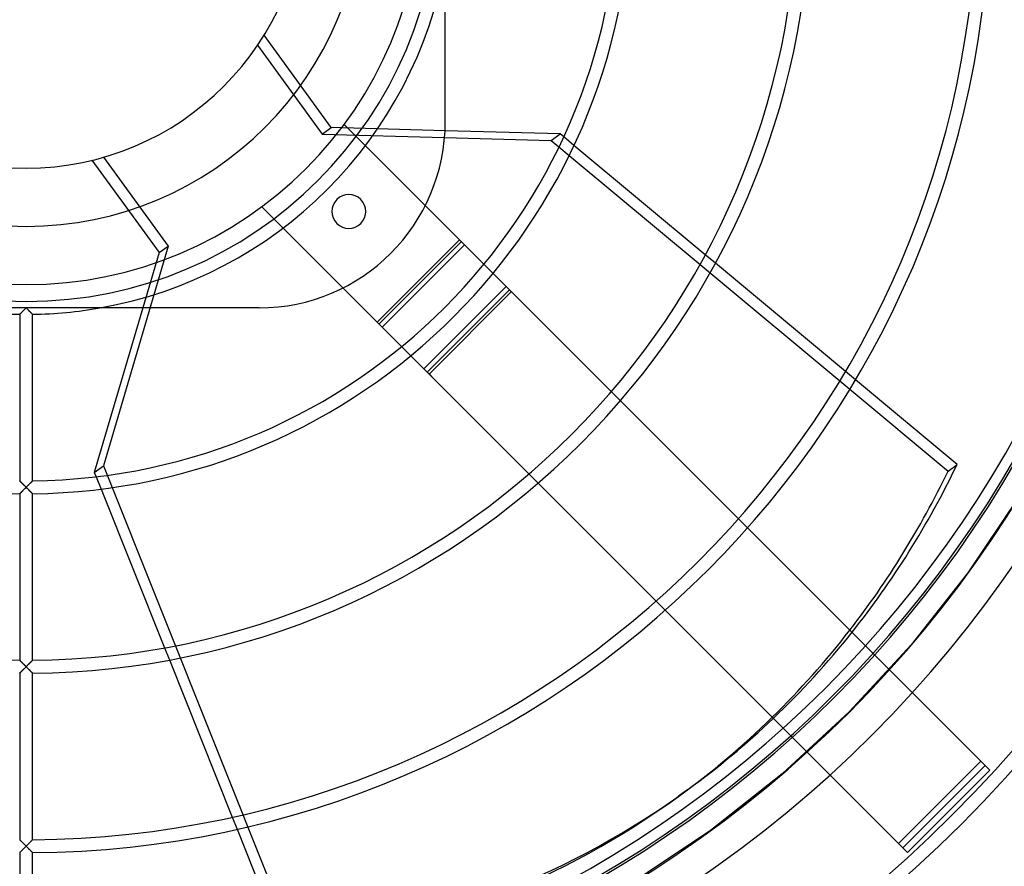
# Model space of a CAD drawing. Header units: millimetres. Extents: x -232 to 232, y -232 to 232.
# Tile 6 of 11: x -1 to 152, y -152 to -20. Entities that reach past the tile are written whole.
import ezdxf

# ---------------------------------------------------------------- set-up
doc = ezdxf.new("R2010")
doc.units = ezdxf.units.MM
doc.layers.add('HIDDEN', color=7, linetype='Continuous')
doc.layers.add('THICK', color=7, linetype='Continuous')

msp = doc.modelspace()

# ---------------------------------------------------------------- linework, layer by layer
at = {"layer": 'HIDDEN'}
for p, q in [((47.29, -37.03), (36.89, -22.71)), ((35.89, -24.27), (45.9, -38.05)), ((49.3, -36.54), (49.3, -36.54)), ((61.88, -49.12), (49.3, -36.54)), ((64.98, -36.1), (64.98, -36.1)), ((45.9, -38.05), (47.29, -37.03)), ((45.9, -38.05), (64.87, -38.57)), ((64.94, -37.52), (47.29, -37.03)), ((84.93, -39.8), (83.34, -38.48)), ((82.6, -40.04), (84.18, -41.36)), ((10.2, -42.1), (20.61, -56.42)), ((11.99, -41.63), (22, -55.41)), ((36.54, -49.3), (49.12, -61.88)), ((36.54, -49.3), (36.54, -49.3)), ((67.47, -54.71), (54.71, -67.47)), ((22, -55.41), (11.97, -89.47)), ((20.61, -56.42), (18.09, -64.98)), ((20.61, -56.42), (22, -55.41)), ((67.97, -55.21), (55.21, -67.97)), ((106.85, -58.06), (105.28, -56.76)), ((70.98, -58.21), (72.4, -59.63)), ((104.47, -58.25), (106.03, -59.55)), ((62.46, -75.23), (75.23, -62.46)), ((-0.69, -65.67), (-0.65, -65.63)), ((-0.65, -65.63), (-0.6, -65.58)), ((-0.6, -65.58), (-0.56, -65.53)), ((-0.56, -65.53), (-0.51, -65.49)), ((-0.51, -65.49), (-0.46, -65.44)), ((-0.46, -65.44), (-0.41, -65.39)), ((-0.41, -65.39), (-0.36, -65.34)), ((-0.36, -65.34), (-0.31, -65.29)), ((-0.31, -65.29), (-0.26, -65.24)), ((-0.26, -65.24), (-0.21, -65.19)), ((-0.21, -65.19), (-0.16, -65.14)), ((-0.16, -65.14), (-0.1, -65.08)), ((-0.1, -65.08), (-0.05, -65.03)), ((-0.05, -65.03), (0, -64.98)), ((0, -64.98), (0.05, -65.03)), ((0.05, -65.03), (0.1, -65.08)), ((0.1, -65.08), (0.16, -65.14)), ((0.16, -65.14), (0.21, -65.19)), ((0.21, -65.19), (0.26, -65.24)), ((0.26, -65.24), (0.31, -65.29)), ((0.31, -65.29), (0.36, -65.34)), ((0.36, -65.34), (0.41, -65.39)), ((0.41, -65.39), (0.46, -65.44)), ((0.46, -65.44), (0.51, -65.49)), ((0.51, -65.49), (0.56, -65.53)), ((0.56, -65.53), (0.6, -65.58)), ((0.6, -65.58), (0.65, -65.63)), ((0.65, -65.63), (0.69, -65.67)), ((36.1, -64.98), (36.1, -64.98)), ((-1, -65.97), (-0.99, -65.96)), ((-1, -65.97), (-1, -65.97)), ((-0.99, -65.96), (-0.98, -65.95)), ((-0.98, -65.95), (-0.96, -65.93)), ((-0.96, -65.93), (-0.94, -65.91)), ((-0.94, -65.91), (-0.91, -65.89)), ((-0.91, -65.89), (-0.88, -65.86)), ((-0.88, -65.86), (-0.85, -65.82)), ((-0.85, -65.82), (-0.81, -65.79)), ((-0.81, -65.79), (-0.78, -65.75)), ((-0.78, -65.75), (-0.74, -65.71)), ((-0.74, -65.71), (-0.69, -65.67)), ((0.69, -65.67), (0.74, -65.71)), ((0.74, -65.71), (0.78, -65.75)), ((0.78, -65.75), (0.81, -65.79)), ((0.81, -65.79), (0.85, -65.82)), ((0.85, -65.82), (0.88, -65.86)), ((0.88, -65.86), (0.91, -65.89)), ((0.91, -65.89), (0.94, -65.91)), ((0.94, -65.91), (0.96, -65.93)), ((0.96, -65.93), (0.98, -65.95)), ((0.98, -65.95), (0.99, -65.96)), ((0.99, -65.96), (1, -65.97)), ((1, -65.97), (1, -65.97)), ((58.21, -70.98), (59.63, -72.4)), ((126.14, -76.3), (127.69, -77.6)), ((128.56, -76.15), (127.01, -74.85)), ((92.13, -79.37), (90.72, -77.95)), ((10.57, -90.49), (11.97, -89.47)), ((11.97, -89.47), (41.7, -163.82)), ((10.84, -91.15), (11.61, -93.07)), ((77.95, -90.72), (79.37, -92.13)), ((-0.99, -91.8), (-1, -91.79)), ((-1, -91.79), (-1, -91.79)), ((-0.98, -91.81), (-0.99, -91.8)), ((-0.96, -91.83), (-0.98, -91.81)), ((-0.93, -91.85), (-0.96, -91.83)), ((-0.91, -91.88), (-0.93, -91.85)), ((-0.88, -91.91), (-0.91, -91.88)), ((-0.84, -91.95), (-0.88, -91.91)), ((-0.81, -91.98), (-0.84, -91.95)), ((-0.77, -92.02), (-0.81, -91.98)), ((-0.73, -92.07), (-0.77, -92.02)), ((-0.68, -92.11), (-0.73, -92.07)), ((-0.64, -92.15), (-0.68, -92.11)), ((-0.59, -92.2), (-0.64, -92.15)), ((-0.54, -92.25), (-0.59, -92.2)), ((-0.49, -92.3), (-0.54, -92.25)), ((-0.44, -92.35), (-0.49, -92.3)), ((-0.39, -92.4), (-0.44, -92.35)), ((-0.34, -92.46), (-0.39, -92.4)), ((-0.36, -93.15), (-0.31, -93.1)), ((-0.28, -92.51), (-0.34, -92.46)), ((-0.31, -93.1), (-0.26, -93.05)), ((-0.23, -92.57), (-0.28, -92.51)), ((-0.26, -93.05), (-0.21, -93)), ((-0.17, -92.62), (-0.23, -92.57)), ((-0.21, -93), (-0.16, -92.95)), ((-0.12, -92.68), (-0.17, -92.62)), ((-0.16, -92.95), (-0.1, -92.9)), ((-0.06, -92.74), (-0.12, -92.68)), ((-0.1, -92.9), (-0.05, -92.85)), ((0, -92.79), (-0.06, -92.74)), ((-0.05, -92.85), (0, -92.79)), ((0.06, -92.74), (0, -92.79)), ((0, -92.79), (0.05, -92.85)), ((0.05, -92.85), (0.1, -92.9)), ((0.12, -92.68), (0.06, -92.74)), ((0.1, -92.9), (0.16, -92.95)), ((0.17, -92.62), (0.12, -92.68)), ((0.16, -92.95), (0.21, -93)), ((0.23, -92.57), (0.17, -92.62)), ((0.21, -93), (0.26, -93.05)), ((0.28, -92.51), (0.23, -92.57)), ((0.26, -93.05), (0.31, -93.1)), ((0.34, -92.46), (0.28, -92.51)), ((0.31, -93.1), (0.36, -93.15)), ((0.39, -92.4), (0.34, -92.46)), ((0.44, -92.35), (0.39, -92.4)), ((0.49, -92.3), (0.44, -92.35)), ((0.54, -92.25), (0.49, -92.3)), ((0.59, -92.2), (0.54, -92.25)), ((0.64, -92.15), (0.59, -92.2)), ((0.68, -92.11), (0.64, -92.15)), ((0.73, -92.07), (0.68, -92.11)), ((0.77, -92.02), (0.73, -92.07)), ((0.81, -91.98), (0.77, -92.02)), ((0.84, -91.95), (0.81, -91.98)), ((0.88, -91.91), (0.84, -91.95)), ((0.91, -91.88), (0.88, -91.91)), ((0.93, -91.85), (0.91, -91.88)), ((0.96, -91.83), (0.93, -91.85)), ((0.98, -91.81), (0.96, -91.83)), ((0.99, -91.8), (0.98, -91.81)), ((1, -91.79), (0.99, -91.8)), ((1, -91.79), (1, -91.79)), ((-1, -93.79), (-0.99, -93.78)), ((-1, -93.79), (-1, -93.79)), ((-0.99, -93.78), (-0.98, -93.77)), ((-0.98, -93.77), (-0.96, -93.75)), ((-0.96, -93.75), (-0.94, -93.73)), ((-0.94, -93.73), (-0.91, -93.7)), ((-0.91, -93.7), (-0.88, -93.67)), ((-0.88, -93.67), (-0.85, -93.64)), ((-0.85, -93.64), (-0.81, -93.6)), ((-0.81, -93.6), (-0.78, -93.57)), ((-0.78, -93.57), (-0.74, -93.53)), ((-0.74, -93.53), (-0.69, -93.48)), ((-0.69, -93.48), (-0.65, -93.44)), ((-0.65, -93.44), (-0.6, -93.4)), ((-0.6, -93.4), (-0.56, -93.35)), ((-0.56, -93.35), (-0.51, -93.3)), ((-0.51, -93.3), (-0.46, -93.25)), ((-0.46, -93.25), (-0.41, -93.2)), ((-0.41, -93.2), (-0.36, -93.15)), ((0.36, -93.15), (0.41, -93.2)), ((0.41, -93.2), (0.46, -93.25)), ((0.46, -93.25), (0.51, -93.3)), ((0.51, -93.3), (0.56, -93.35)), ((0.56, -93.35), (0.6, -93.4)), ((0.6, -93.4), (0.65, -93.44)), ((0.65, -93.44), (0.69, -93.48)), ((0.69, -93.48), (0.74, -93.53)), ((0.74, -93.53), (0.78, -93.57)), ((0.78, -93.57), (0.81, -93.6)), ((0.81, -93.6), (0.85, -93.64)), ((0.85, -93.64), (0.88, -93.67)), ((0.88, -93.67), (0.91, -93.7)), ((0.91, -93.7), (0.94, -93.73)), ((0.94, -93.73), (0.96, -93.75)), ((0.96, -93.75), (0.98, -93.77)), ((0.98, -93.77), (0.99, -93.78)), ((0.99, -93.78), (1, -93.79)), ((1, -93.79), (1, -93.79)), ((153.87, -94.29), (145.99, -106.07)), ((111.85, -99.08), (110.43, -97.67)), ((145.99, -106.07), (137.22, -117.2)), ((97.67, -110.43), (99.08, -111.85)), ((137.22, -117.2), (127.6, -127.6)), ((131.54, -118.78), (130.13, -117.36)), ((21.44, -117.67), (22.2, -119.56)), ((-1, -119.61), (-1, -119.6)), ((-0.99, -119.61), (-1, -119.61)), ((-0.98, -119.63), (-0.99, -119.61)), ((-0.96, -119.65), (-0.98, -119.63)), ((-0.93, -119.67), (-0.96, -119.65)), ((-0.91, -119.7), (-0.93, -119.67)), ((-0.88, -119.73), (-0.91, -119.7)), ((-0.84, -119.76), (-0.88, -119.73)), ((-0.81, -119.8), (-0.84, -119.76)), ((-0.77, -119.84), (-0.81, -119.8)), ((-0.73, -119.88), (-0.77, -119.84)), ((-0.68, -119.92), (-0.73, -119.88)), ((-0.64, -119.97), (-0.68, -119.92)), ((-0.59, -120.01), (-0.64, -119.97)), ((-0.54, -120.06), (-0.59, -120.01)), ((-0.5, -120.11), (-0.54, -120.06)), ((-0.44, -120.16), (-0.5, -120.11)), ((-0.39, -120.21), (-0.44, -120.16)), ((-0.34, -120.27), (-0.39, -120.21)), ((-0.28, -120.32), (-0.34, -120.27)), ((-0.23, -120.38), (-0.28, -120.32)), ((-0.17, -120.44), (-0.23, -120.38)), ((-0.12, -120.49), (-0.17, -120.44)), ((-0.06, -120.55), (-0.12, -120.49)), ((0, -120.61), (-0.06, -120.55)), ((0.06, -120.55), (0, -120.61)), ((0.12, -120.49), (0.06, -120.55)), ((0.17, -120.44), (0.12, -120.49)), ((0.23, -120.38), (0.17, -120.44)), ((0.28, -120.32), (0.23, -120.38)), ((0.34, -120.27), (0.28, -120.32)), ((0.39, -120.21), (0.34, -120.27)), ((0.44, -120.16), (0.39, -120.21)), ((0.5, -120.11), (0.44, -120.16)), ((0.54, -120.06), (0.5, -120.11)), ((0.59, -120.01), (0.54, -120.06)), ((0.64, -119.97), (0.59, -120.01)), ((0.68, -119.92), (0.64, -119.97)), ((0.73, -119.88), (0.68, -119.92)), ((0.77, -119.84), (0.73, -119.88)), ((0.81, -119.8), (0.77, -119.84)), ((0.84, -119.76), (0.81, -119.8)), ((0.88, -119.73), (0.84, -119.76)), ((0.91, -119.7), (0.88, -119.73)), ((0.93, -119.67), (0.91, -119.7)), ((0.96, -119.65), (0.93, -119.67)), ((0.98, -119.63), (0.96, -119.65)), ((0.99, -119.61), (0.98, -119.63)), ((1, -119.61), (0.99, -119.61)), ((1, -119.6), (1, -119.61)), ((-1, -121.6), (-0.99, -121.59)), ((-1, -121.6), (-1, -121.6)), ((-0.99, -121.59), (-0.98, -121.58)), ((-0.98, -121.58), (-0.96, -121.56)), ((-0.96, -121.56), (-0.94, -121.54)), ((-0.94, -121.54), (-0.91, -121.52)), ((-0.91, -121.52), (-0.88, -121.49)), ((-0.88, -121.49), (-0.85, -121.45)), ((-0.85, -121.45), (-0.81, -121.42)), ((-0.81, -121.42), (-0.78, -121.38)), ((-0.78, -121.38), (-0.73, -121.34)), ((-0.73, -121.34), (-0.69, -121.3)), ((-0.69, -121.3), (-0.65, -121.26)), ((-0.65, -121.26), (-0.6, -121.21)), ((-0.6, -121.21), (-0.56, -121.16)), ((-0.56, -121.16), (-0.51, -121.12)), ((-0.51, -121.12), (-0.46, -121.07)), ((-0.46, -121.07), (-0.41, -121.02)), ((-0.41, -121.02), (-0.36, -120.97)), ((-0.36, -120.97), (-0.31, -120.92)), ((-0.31, -120.92), (-0.26, -120.87)), ((-0.26, -120.87), (-0.21, -120.82)), ((-0.21, -120.82), (-0.16, -120.76)), ((-0.16, -120.76), (-0.1, -120.71)), ((-0.1, -120.71), (-0.05, -120.66)), ((-0.05, -120.66), (0, -120.61)), ((0, -120.61), (0.05, -120.66)), ((0.05, -120.66), (0.1, -120.71)), ((0.1, -120.71), (0.15, -120.76)), ((0.15, -120.76), (0.2, -120.81)), ((0.2, -120.81), (0.25, -120.86)), ((0.25, -120.86), (0.3, -120.91)), ((0.3, -120.91), (0.35, -120.96)), ((0.35, -120.96), (0.4, -121)), ((0.4, -121), (0.44, -121.05)), ((0.44, -121.05), (0.49, -121.1)), ((0.49, -121.1), (0.54, -121.14)), ((0.54, -121.14), (0.58, -121.19)), ((0.58, -121.19), (0.63, -121.23)), ((0.63, -121.23), (0.67, -121.28)), ((0.67, -121.28), (0.71, -121.32)), ((0.71, -121.32), (0.75, -121.36)), ((0.75, -121.36), (0.79, -121.39)), ((0.79, -121.39), (0.83, -121.43)), ((0.83, -121.43), (0.86, -121.46)), ((0.86, -121.46), (0.89, -121.49)), ((0.89, -121.49), (0.92, -121.52)), ((0.92, -121.52), (0.94, -121.55)), ((0.94, -121.55), (0.96, -121.57)), ((0.96, -121.57), (0.98, -121.58)), ((0.98, -121.58), (0.99, -121.59)), ((0.99, -121.59), (1, -121.6)), ((1, -121.6), (1, -121.6)), ((127.6, -127.6), (117.2, -137.22)), ((117.36, -130.13), (118.78, -131.54)), ((135.22, -147.98), (147.98, -135.22)), ((147.98, -135.22), (147.98, -135.22)), ((117.2, -137.22), (106.07, -145.99)), ((149.39, -136.63), (149.39, -136.63)), ((31.94, -143.92), (32.69, -145.8)), ((106.07, -145.99), (94.29, -153.87)), ((-0.99, -147.43), (-1, -147.42)), ((-1, -147.42), (-1, -147.42)), ((-0.98, -147.44), (-0.99, -147.43)), ((-0.96, -147.46), (-0.98, -147.44)), ((-0.94, -147.48), (-0.96, -147.46)), ((-0.91, -147.51), (-0.94, -147.48)), ((-0.89, -147.53), (-0.91, -147.51)), ((-0.85, -147.57), (-0.89, -147.53)), ((-0.82, -147.6), (-0.85, -147.57)), ((-0.78, -147.64), (-0.82, -147.6)), ((-0.74, -147.68), (-0.78, -147.64)), ((-0.7, -147.72), (-0.74, -147.68)), ((-0.66, -147.76), (-0.7, -147.72)), ((-0.61, -147.81), (-0.66, -147.76)), ((-0.57, -147.85), (-0.61, -147.81)), ((-0.52, -147.9), (-0.57, -147.85)), ((-0.47, -147.95), (-0.52, -147.9)), ((-0.43, -148), (-0.47, -147.95)), ((-0.38, -148.05), (-0.43, -148)), ((-0.32, -148.1), (-0.38, -148.05)), ((0.38, -148.05), (0.32, -148.1)), ((0.43, -148), (0.38, -148.05)), ((0.47, -147.95), (0.43, -148)), ((0.52, -147.9), (0.47, -147.95)), ((0.57, -147.85), (0.52, -147.9)), ((0.61, -147.81), (0.57, -147.85)), ((0.66, -147.76), (0.61, -147.81)), ((0.7, -147.72), (0.66, -147.76)), ((0.74, -147.68), (0.7, -147.72)), ((0.78, -147.64), (0.74, -147.68)), ((0.82, -147.6), (0.78, -147.64)), ((0.85, -147.57), (0.82, -147.6)), ((0.89, -147.53), (0.85, -147.57)), ((0.91, -147.51), (0.89, -147.53)), ((0.94, -147.48), (0.91, -147.51)), ((0.96, -147.46), (0.94, -147.48)), ((0.98, -147.44), (0.96, -147.46)), ((0.99, -147.43), (0.98, -147.44)), ((1, -147.42), (0.99, -147.43)), ((1, -147.42), (1, -147.42)), ((135.22, -147.98), (135.22, -147.98)), ((-1, -149.42), (-0.99, -149.41)), ((-1, -149.42), (-1, -149.42)), ((-0.99, -149.41), (-0.98, -149.4)), ((-0.98, -149.4), (-0.96, -149.38)), ((-0.96, -149.38), (-0.94, -149.36)), ((-0.94, -149.36), (-0.91, -149.33)), ((-0.91, -149.33), (-0.88, -149.3)), ((-0.88, -149.3), (-0.85, -149.27)), ((-0.85, -149.27), (-0.81, -149.23)), ((-0.81, -149.23), (-0.78, -149.2)), ((-0.78, -149.2), (-0.73, -149.16)), ((-0.73, -149.16), (-0.69, -149.11)), ((-0.69, -149.11), (-0.65, -149.07)), ((-0.65, -149.07), (-0.6, -149.02)), ((-0.6, -149.02), (-0.56, -148.98)), ((-0.56, -148.98), (-0.51, -148.93)), ((-0.51, -148.93), (-0.46, -148.88)), ((-0.46, -148.88), (-0.41, -148.83)), ((-0.41, -148.83), (-0.36, -148.78)), ((-0.36, -148.78), (-0.31, -148.73)), ((-0.27, -148.15), (-0.32, -148.1)), ((-0.31, -148.73), (-0.26, -148.68)), ((-0.22, -148.2), (-0.27, -148.15)), ((-0.26, -148.68), (-0.21, -148.63)), ((-0.16, -148.26), (-0.22, -148.2)), ((-0.21, -148.63), (-0.16, -148.58)), ((-0.11, -148.31), (-0.16, -148.26)), ((-0.16, -148.58), (-0.1, -148.53)), ((-0.06, -148.37), (-0.11, -148.31)), ((-0.1, -148.53), (-0.05, -148.47)), ((0, -148.42), (-0.06, -148.37)), ((-0.05, -148.47), (0, -148.42)), ((0.06, -148.37), (0, -148.42)), ((0, -148.42), (0.05, -148.47)), ((0.05, -148.47), (0.1, -148.53)), ((0.11, -148.31), (0.06, -148.37)), ((0.1, -148.53), (0.16, -148.58)), ((0.16, -148.26), (0.11, -148.31)), ((0.22, -148.2), (0.16, -148.26)), ((0.16, -148.58), (0.21, -148.63)), ((0.21, -148.63), (0.26, -148.68)), ((0.27, -148.15), (0.22, -148.2)), ((0.26, -148.68), (0.31, -148.73)), ((0.32, -148.1), (0.27, -148.15)), ((0.31, -148.73), (0.36, -148.78)), ((0.36, -148.78), (0.41, -148.83)), ((0.41, -148.83), (0.46, -148.88)), ((0.46, -148.88), (0.51, -148.93)), ((0.51, -148.93), (0.56, -148.98)), ((0.56, -148.98), (0.6, -149.02)), ((0.6, -149.02), (0.65, -149.07)), ((0.65, -149.07), (0.69, -149.11)), ((0.69, -149.11), (0.73, -149.16)), ((0.73, -149.16), (0.78, -149.2)), ((0.78, -149.2), (0.81, -149.23)), ((0.81, -149.23), (0.85, -149.27)), ((0.85, -149.27), (0.88, -149.3)), ((0.88, -149.3), (0.91, -149.33)), ((0.91, -149.33), (0.94, -149.36)), ((0.94, -149.36), (0.96, -149.38)), ((0.96, -149.38), (0.98, -149.4)), ((0.98, -149.4), (0.99, -149.41)), ((0.99, -149.41), (1, -149.42)), ((1, -149.42), (1, -149.42)), ((136.63, -149.39), (136.63, -149.39))]:
    msp.add_line(p, q, dxfattribs=at)
for radius, start, end in [(185.5, 180, 0), (180.5, 180, 270), (176.89, 180, 0), (63.98, 180, 0), (52.35, 180, 0), (43.32, 180, 0), (180.5, 270, 0), (65.98, 279.988, 350.0119)]:
    msp.add_arc((0, 0), radius, start, end, dxfattribs=at)
for centre, major_axis, start_param, end_param in [((-0.7, -0.51), (101.85, -140.19), 0.126618, 0.246485), ((0.7, 0.51), (-101.85, 140.19), -3.026303, -2.906435), ((0.7, 0.51), (-101.85, 140.19), 2.70526, 3.141593)]:
    msp.add_ellipse(centre, major_axis=major_axis, ratio=0.866025, start_param=start_param, end_param=end_param, dxfattribs=at)
at = {"layer": 'THICK'}
for p, q in [((64.98, -36.1), (64.98, 36.1)), ((82.79, -38.02), (64.94, -37.52)), ((81.39, -39.03), (82.79, -38.02)), ((83.34, -38.48), (82.79, -38.02)), ((64.87, -38.57), (81.39, -39.03)), ((81.39, -39.03), (82.6, -40.04)), ((105.28, -56.76), (84.93, -39.8)), ((84.18, -41.36), (104.47, -58.25)), ((67.18, -54.42), (61.88, -49.12)), ((67.18, -54.42), (54.42, -67.18)), ((67.18, -54.42), (70.98, -58.21)), ((127.01, -74.85), (106.85, -58.06)), ((72.4, -59.63), (74.43, -61.67)), ((106.03, -59.55), (126.14, -76.3)), ((49.12, -61.88), (54.42, -67.18)), ((74.43, -61.67), (61.67, -74.43)), ((74.93, -62.17), (62.17, -74.93)), ((75.64, -62.88), (74.43, -61.67)), ((90.72, -77.95), (74.93, -62.17)), ((36.1, -64.98), (-36.1, -64.98)), ((-0.63, -65.6), (-0.67, -65.65)), ((-0.58, -65.56), (-0.63, -65.6)), ((-0.54, -65.52), (-0.58, -65.56)), ((-0.49, -65.47), (-0.54, -65.52)), ((-0.44, -65.42), (-0.49, -65.47)), ((-0.4, -65.38), (-0.44, -65.42)), ((-0.35, -65.33), (-0.4, -65.38)), ((-0.3, -65.28), (-0.35, -65.33)), ((-0.25, -65.23), (-0.3, -65.28)), ((-0.2, -65.18), (-0.25, -65.23)), ((-0.15, -65.13), (-0.2, -65.18)), ((-0.1, -65.08), (-0.15, -65.13)), ((-0.05, -65.03), (-0.1, -65.08)), ((0, -64.98), (-0.05, -65.03)), ((0.05, -65.03), (0, -64.98)), ((0.1, -65.08), (0.05, -65.03)), ((0.15, -65.13), (0.1, -65.08)), ((0.2, -65.18), (0.15, -65.13)), ((0.25, -65.23), (0.2, -65.18)), ((0.3, -65.28), (0.25, -65.23)), ((0.35, -65.33), (0.3, -65.28)), ((0.4, -65.38), (0.35, -65.33)), ((0.44, -65.42), (0.4, -65.38)), ((0.49, -65.47), (0.44, -65.42)), ((0.54, -65.52), (0.49, -65.47)), ((0.58, -65.56), (0.54, -65.52)), ((0.63, -65.6), (0.58, -65.56)), ((0.67, -65.65), (0.63, -65.6)), ((18.09, -64.98), (10.57, -90.49)), ((-0.99, -65.96), (-1, -65.97)), ((-1, -65.97), (-1, -65.97)), ((-1, -65.97), (-1, -91.79)), ((-0.98, -65.95), (-0.99, -65.96)), ((-0.96, -65.94), (-0.98, -65.95)), ((-0.94, -65.91), (-0.96, -65.94)), ((-0.92, -65.89), (-0.94, -65.91)), ((-0.89, -65.86), (-0.92, -65.89)), ((-0.86, -65.83), (-0.89, -65.86)), ((-0.83, -65.8), (-0.86, -65.83)), ((-0.79, -65.77), (-0.83, -65.8)), ((-0.75, -65.73), (-0.79, -65.77)), ((-0.71, -65.69), (-0.75, -65.73)), ((-0.67, -65.65), (-0.71, -65.69)), ((0.71, -65.69), (0.67, -65.65)), ((0.75, -65.73), (0.71, -65.69)), ((0.79, -65.77), (0.75, -65.73)), ((0.83, -65.8), (0.79, -65.77)), ((0.86, -65.83), (0.83, -65.8)), ((0.89, -65.86), (0.86, -65.83)), ((0.92, -65.89), (0.89, -65.86)), ((0.94, -65.91), (0.92, -65.89)), ((0.96, -65.94), (0.94, -65.91)), ((0.98, -65.95), (0.96, -65.94)), ((0.99, -65.96), (0.98, -65.95)), ((1, -65.97), (0.99, -65.96)), ((1, -65.97), (1, -65.97)), ((1, -91.79), (1, -65.97)), ((54.42, -67.18), (58.21, -70.98)), ((59.63, -72.4), (61.67, -74.43)), ((61.67, -74.43), (62.88, -75.64)), ((62.17, -74.93), (77.95, -90.72)), ((144.31, -89.27), (128.56, -76.15)), ((127.69, -77.6), (142.92, -90.28)), ((110.43, -97.67), (92.13, -79.37)), ((142.92, -90.28), (144.31, -89.27)), ((10.57, -90.49), (10.84, -91.15)), ((-1, -91.79), (-1, -91.79)), ((-1, -91.79), (-0.99, -91.8)), ((-0.99, -91.8), (-0.98, -91.81)), ((-0.98, -91.81), (-0.97, -91.82)), ((-0.97, -91.82), (-0.95, -91.84)), ((-0.95, -91.84), (-0.92, -91.87)), ((-0.92, -91.87), (-0.9, -91.89)), ((-0.9, -91.89), (-0.87, -91.92)), ((-0.87, -91.92), (-0.83, -91.96)), ((-0.83, -91.96), (-0.8, -91.99)), ((-0.8, -91.99), (-0.76, -92.03)), ((-0.76, -92.03), (-0.71, -92.08)), ((-0.71, -92.08), (-0.67, -92.12)), ((-0.67, -92.12), (-0.62, -92.17)), ((-0.62, -92.17), (-0.58, -92.22)), ((-0.58, -92.22), (-0.53, -92.26)), ((-0.53, -92.26), (-0.48, -92.31)), ((-0.48, -92.31), (-0.43, -92.37)), ((-0.43, -92.37), (-0.38, -92.42)), ((-0.38, -92.42), (-0.32, -92.47)), ((-0.3, -93.09), (-0.35, -93.14)), ((-0.32, -92.47), (-0.27, -92.52)), ((-0.25, -93.04), (-0.3, -93.09)), ((-0.27, -92.52), (-0.22, -92.58)), ((-0.2, -92.99), (-0.25, -93.04)), ((-0.22, -92.58), (-0.16, -92.63)), ((-0.15, -92.94), (-0.2, -92.99)), ((-0.16, -92.63), (-0.11, -92.69)), ((-0.1, -92.89), (-0.15, -92.94)), ((-0.11, -92.69), (-0.05, -92.74)), ((-0.05, -92.84), (-0.1, -92.89)), ((-0.05, -92.74), (0, -92.79)), ((0, -92.79), (-0.05, -92.84)), ((0, -92.79), (0.05, -92.74)), ((0.05, -92.84), (0, -92.79)), ((0.05, -92.74), (0.11, -92.69)), ((0.1, -92.89), (0.05, -92.84)), ((0.15, -92.94), (0.1, -92.89)), ((0.11, -92.69), (0.16, -92.63)), ((0.2, -92.99), (0.15, -92.94)), ((0.16, -92.63), (0.22, -92.58)), ((0.25, -93.04), (0.2, -92.99)), ((0.22, -92.58), (0.27, -92.52)), ((0.3, -93.09), (0.25, -93.04)), ((0.27, -92.52), (0.32, -92.47)), ((0.35, -93.14), (0.3, -93.09)), ((0.32, -92.47), (0.38, -92.42)), ((0.38, -92.42), (0.43, -92.37)), ((0.43, -92.37), (0.48, -92.31)), ((0.48, -92.31), (0.53, -92.26)), ((0.53, -92.26), (0.58, -92.22)), ((0.58, -92.22), (0.62, -92.17)), ((0.62, -92.17), (0.67, -92.12)), ((0.67, -92.12), (0.71, -92.08)), ((0.71, -92.08), (0.76, -92.03)), ((0.76, -92.03), (0.8, -91.99)), ((0.8, -91.99), (0.83, -91.96)), ((0.83, -91.96), (0.87, -91.92)), ((0.87, -91.92), (0.9, -91.89)), ((0.9, -91.89), (0.92, -91.87)), ((0.92, -91.87), (0.95, -91.84)), ((0.95, -91.84), (0.97, -91.82)), ((0.97, -91.82), (0.98, -91.81)), ((0.98, -91.81), (0.99, -91.8)), ((0.99, -91.8), (1, -91.79)), ((1, -91.79), (1, -91.79)), ((11.61, -93.07), (21.44, -117.67)), ((79.37, -92.13), (97.67, -110.43)), ((-0.99, -93.78), (-1, -93.79)), ((-1, -93.79), (-1, -119.6)), ((-1, -93.79), (-1, -93.79)), ((-0.98, -93.77), (-0.99, -93.78)), ((-0.96, -93.75), (-0.98, -93.77)), ((-0.94, -93.73), (-0.96, -93.75)), ((-0.92, -93.71), (-0.94, -93.73)), ((-0.89, -93.68), (-0.92, -93.71)), ((-0.86, -93.65), (-0.89, -93.68)), ((-0.83, -93.62), (-0.86, -93.65)), ((-0.79, -93.58), (-0.83, -93.62)), ((-0.75, -93.54), (-0.79, -93.58)), ((-0.71, -93.5), (-0.75, -93.54)), ((-0.67, -93.46), (-0.71, -93.5)), ((-0.63, -93.42), (-0.67, -93.46)), ((-0.58, -93.38), (-0.63, -93.42)), ((-0.54, -93.33), (-0.58, -93.38)), ((-0.49, -93.28), (-0.54, -93.33)), ((-0.44, -93.24), (-0.49, -93.28)), ((-0.4, -93.19), (-0.44, -93.24)), ((-0.35, -93.14), (-0.4, -93.19)), ((0.4, -93.19), (0.35, -93.14)), ((0.44, -93.24), (0.4, -93.19)), ((0.49, -93.28), (0.44, -93.24)), ((0.54, -93.33), (0.49, -93.28)), ((0.58, -93.38), (0.54, -93.33)), ((0.63, -93.42), (0.58, -93.38)), ((0.67, -93.46), (0.63, -93.42)), ((0.71, -93.5), (0.67, -93.46)), ((0.75, -93.54), (0.71, -93.5)), ((0.79, -93.58), (0.75, -93.54)), ((0.83, -93.62), (0.79, -93.58)), ((0.86, -93.65), (0.83, -93.62)), ((0.89, -93.68), (0.86, -93.65)), ((0.92, -93.71), (0.89, -93.68)), ((0.94, -93.73), (0.92, -93.71)), ((0.96, -93.75), (0.94, -93.73)), ((0.98, -93.77), (0.96, -93.75)), ((0.99, -93.78), (0.98, -93.77)), ((1, -93.79), (0.99, -93.78)), ((1, -119.6), (1, -93.79)), ((1, -93.79), (1, -93.79)), ((130.13, -117.36), (111.85, -99.08)), ((99.08, -111.85), (117.36, -130.13)), ((148.69, -135.92), (131.54, -118.78)), ((-1, -119.6), (-1, -119.61)), ((-1, -119.61), (-0.99, -119.61)), ((-0.99, -119.61), (-0.98, -119.63)), ((-0.98, -119.63), (-0.96, -119.64)), ((-0.96, -119.64), (-0.94, -119.66)), ((-0.94, -119.66), (-0.91, -119.69)), ((-0.91, -119.69), (-0.89, -119.72)), ((-0.89, -119.72), (-0.85, -119.75)), ((-0.85, -119.75), (-0.82, -119.78)), ((-0.82, -119.78), (-0.78, -119.82)), ((-0.78, -119.82), (-0.74, -119.86)), ((-0.74, -119.86), (-0.7, -119.9)), ((-0.7, -119.9), (-0.66, -119.94)), ((-0.66, -119.94), (-0.62, -119.99)), ((-0.62, -119.99), (-0.57, -120.03)), ((-0.57, -120.03), (-0.53, -120.08)), ((-0.53, -120.08), (-0.48, -120.13)), ((-0.48, -120.13), (-0.43, -120.18)), ((-0.43, -120.18), (-0.38, -120.23)), ((-0.38, -120.23), (-0.33, -120.28)), ((-0.33, -120.28), (-0.27, -120.33)), ((-0.27, -120.33), (-0.22, -120.39)), ((-0.22, -120.39), (-0.17, -120.44)), ((-0.17, -120.44), (-0.11, -120.5)), ((-0.11, -120.5), (-0.06, -120.55)), ((-0.06, -120.55), (0, -120.61)), ((0, -120.61), (0.06, -120.55)), ((0.06, -120.55), (0.11, -120.5)), ((0.11, -120.5), (0.17, -120.44)), ((0.17, -120.44), (0.22, -120.39)), ((0.22, -120.39), (0.27, -120.33)), ((0.27, -120.33), (0.33, -120.28)), ((0.33, -120.28), (0.38, -120.23)), ((0.38, -120.23), (0.43, -120.18)), ((0.43, -120.18), (0.48, -120.13)), ((0.48, -120.13), (0.53, -120.08)), ((0.53, -120.08), (0.57, -120.03)), ((0.57, -120.03), (0.62, -119.99)), ((0.62, -119.99), (0.66, -119.94)), ((0.66, -119.94), (0.7, -119.9)), ((0.7, -119.9), (0.74, -119.86)), ((0.74, -119.86), (0.78, -119.82)), ((0.78, -119.82), (0.82, -119.78)), ((0.82, -119.78), (0.85, -119.75)), ((0.85, -119.75), (0.89, -119.72)), ((0.89, -119.72), (0.91, -119.69)), ((0.91, -119.69), (0.94, -119.66)), ((0.94, -119.66), (0.96, -119.64)), ((0.96, -119.64), (0.98, -119.63)), ((0.98, -119.63), (0.99, -119.61)), ((0.99, -119.61), (1, -119.61)), ((1, -119.61), (1, -119.6)), ((22.2, -119.56), (31.94, -143.92)), ((-0.99, -121.59), (-1, -121.6)), ((-1, -121.6), (-1, -147.42)), ((-1, -121.6), (-1, -121.6)), ((-0.98, -121.58), (-0.99, -121.59)), ((-0.96, -121.57), (-0.98, -121.58)), ((-0.94, -121.55), (-0.96, -121.57)), ((-0.92, -121.52), (-0.94, -121.55)), ((-0.89, -121.49), (-0.92, -121.52)), ((-0.86, -121.46), (-0.89, -121.49)), ((-0.83, -121.43), (-0.86, -121.46)), ((-0.79, -121.39), (-0.83, -121.43)), ((-0.75, -121.36), (-0.79, -121.39)), ((-0.71, -121.32), (-0.75, -121.36)), ((-0.67, -121.28), (-0.71, -121.32)), ((-0.63, -121.23), (-0.67, -121.28)), ((-0.58, -121.19), (-0.63, -121.23)), ((-0.54, -121.14), (-0.58, -121.19)), ((-0.49, -121.1), (-0.54, -121.14)), ((-0.44, -121.05), (-0.49, -121.1)), ((-0.4, -121), (-0.44, -121.05)), ((-0.35, -120.96), (-0.4, -121)), ((-0.3, -120.91), (-0.35, -120.96)), ((-0.25, -120.86), (-0.3, -120.91)), ((-0.2, -120.81), (-0.25, -120.86)), ((-0.15, -120.76), (-0.2, -120.81)), ((-0.1, -120.71), (-0.15, -120.76)), ((-0.05, -120.66), (-0.1, -120.71)), ((0, -120.61), (-0.05, -120.66)), ((0.05, -120.66), (0, -120.61)), ((0.1, -120.71), (0.05, -120.66)), ((0.16, -120.76), (0.1, -120.71)), ((0.21, -120.82), (0.16, -120.76)), ((0.26, -120.87), (0.21, -120.82)), ((0.31, -120.92), (0.26, -120.87)), ((0.36, -120.97), (0.31, -120.92)), ((0.41, -121.02), (0.36, -120.97)), ((0.46, -121.07), (0.41, -121.02)), ((0.51, -121.12), (0.46, -121.07)), ((0.56, -121.16), (0.51, -121.12)), ((0.6, -121.21), (0.56, -121.16)), ((0.65, -121.26), (0.6, -121.21)), ((0.69, -121.3), (0.65, -121.26)), ((0.73, -121.34), (0.69, -121.3)), ((0.78, -121.38), (0.73, -121.34)), ((0.81, -121.42), (0.78, -121.38)), ((0.85, -121.45), (0.81, -121.42)), ((0.88, -121.49), (0.85, -121.45)), ((0.91, -121.52), (0.88, -121.49)), ((0.94, -121.54), (0.91, -121.52)), ((0.96, -121.56), (0.94, -121.54)), ((0.98, -121.58), (0.96, -121.56)), ((0.99, -121.59), (0.98, -121.58)), ((1, -121.6), (0.99, -121.59)), ((1, -147.42), (1, -121.6)), ((1, -121.6), (1, -121.6)), ((118.78, -131.54), (135.92, -148.69)), ((149.39, -136.63), (147.98, -135.22)), ((135.92, -148.69), (148.69, -135.92)), ((136.63, -149.39), (149.39, -136.63)), ((102.55, -139.68), (101.15, -140.69)), ((32.69, -145.8), (40.3, -164.84)), ((-1, -147.42), (-1, -147.42)), ((-1, -147.42), (-0.99, -147.43)), ((-0.99, -147.43), (-0.97, -147.44)), ((-0.97, -147.44), (-0.96, -147.46)), ((-0.96, -147.46), (-0.93, -147.49)), ((-0.93, -147.49), (-0.9, -147.52)), ((-0.9, -147.52), (-0.87, -147.55)), ((-0.87, -147.55), (-0.84, -147.58)), ((-0.84, -147.58), (-0.8, -147.62)), ((-0.8, -147.62), (-0.76, -147.66)), ((-0.76, -147.66), (-0.72, -147.7)), ((-0.72, -147.7), (-0.67, -147.75)), ((-0.67, -147.75), (-0.63, -147.8)), ((-0.63, -147.8), (-0.58, -147.84)), ((-0.58, -147.84), (-0.53, -147.89)), ((-0.53, -147.89), (-0.48, -147.94)), ((-0.48, -147.94), (-0.43, -147.99)), ((-0.43, -147.99), (-0.38, -148.05)), ((-0.38, -148.05), (-0.32, -148.1)), ((0.32, -148.1), (0.38, -148.05)), ((0.38, -148.05), (0.43, -147.99)), ((0.43, -147.99), (0.48, -147.94)), ((0.48, -147.94), (0.53, -147.89)), ((0.53, -147.89), (0.58, -147.84)), ((0.58, -147.84), (0.63, -147.8)), ((0.63, -147.8), (0.67, -147.75)), ((0.67, -147.75), (0.72, -147.7)), ((0.72, -147.7), (0.76, -147.66)), ((0.76, -147.66), (0.8, -147.62)), ((0.8, -147.62), (0.84, -147.58)), ((0.84, -147.58), (0.87, -147.55)), ((0.87, -147.55), (0.9, -147.52)), ((0.9, -147.52), (0.93, -147.49)), ((0.93, -147.49), (0.96, -147.46)), ((0.96, -147.46), (0.97, -147.44)), ((0.97, -147.44), (0.99, -147.43)), ((0.99, -147.43), (1, -147.42)), ((1, -147.42), (1, -147.42)), ((-0.99, -149.41), (-1, -149.42)), ((-1, -149.42), (-1, -175.23)), ((-1, -149.42), (-1, -149.42)), ((-0.98, -149.4), (-0.99, -149.41)), ((-0.96, -149.38), (-0.98, -149.4)), ((-0.94, -149.36), (-0.96, -149.38)), ((-0.92, -149.34), (-0.94, -149.36)), ((-0.89, -149.31), (-0.92, -149.34)), ((-0.86, -149.28), (-0.89, -149.31)), ((-0.83, -149.25), (-0.86, -149.28)), ((-0.79, -149.21), (-0.83, -149.25)), ((-0.75, -149.17), (-0.79, -149.21)), ((-0.71, -149.13), (-0.75, -149.17)), ((-0.67, -149.09), (-0.71, -149.13)), ((-0.63, -149.05), (-0.67, -149.09)), ((-0.58, -149), (-0.63, -149.05)), ((-0.54, -148.96), (-0.58, -149)), ((-0.49, -148.91), (-0.54, -148.96)), ((-0.44, -148.87), (-0.49, -148.91)), ((-0.4, -148.82), (-0.44, -148.87)), ((-0.35, -148.77), (-0.4, -148.82)), ((-0.3, -148.72), (-0.35, -148.77)), ((-0.32, -148.1), (-0.27, -148.15)), ((-0.25, -148.67), (-0.3, -148.72)), ((-0.27, -148.15), (-0.22, -148.21)), ((-0.2, -148.62), (-0.25, -148.67)), ((-0.22, -148.21), (-0.16, -148.26)), ((-0.15, -148.57), (-0.2, -148.62)), ((-0.16, -148.26), (-0.11, -148.31)), ((-0.1, -148.52), (-0.15, -148.57)), ((-0.11, -148.31), (-0.05, -148.37)), ((-0.05, -148.47), (-0.1, -148.52)), ((-0.05, -148.37), (0, -148.42)), ((0, -148.42), (-0.05, -148.47)), ((0, -148.42), (0.05, -148.37)), ((0.05, -148.47), (0, -148.42)), ((0.05, -148.37), (0.11, -148.31)), ((0.1, -148.52), (0.05, -148.47)), ((0.15, -148.57), (0.1, -148.52)), ((0.11, -148.31), (0.16, -148.26)), ((0.2, -148.62), (0.15, -148.57)), ((0.16, -148.26), (0.22, -148.21)), ((0.25, -148.67), (0.2, -148.62)), ((0.22, -148.21), (0.27, -148.15)), ((0.3, -148.72), (0.25, -148.67)), ((0.27, -148.15), (0.32, -148.1)), ((0.35, -148.77), (0.3, -148.72)), ((0.4, -148.82), (0.35, -148.77)), ((0.44, -148.87), (0.4, -148.82)), ((0.49, -148.91), (0.44, -148.87)), ((0.54, -148.96), (0.49, -148.91)), ((0.58, -149), (0.54, -148.96)), ((0.63, -149.05), (0.58, -149)), ((0.67, -149.09), (0.63, -149.05)), ((0.71, -149.13), (0.67, -149.09)), ((0.75, -149.17), (0.71, -149.13)), ((0.79, -149.21), (0.75, -149.17)), ((0.83, -149.25), (0.79, -149.21)), ((0.86, -149.28), (0.83, -149.25)), ((0.89, -149.31), (0.86, -149.28)), ((0.92, -149.34), (0.89, -149.31)), ((0.94, -149.36), (0.92, -149.34)), ((0.96, -149.38), (0.94, -149.36)), ((0.98, -149.4), (0.96, -149.38)), ((0.99, -149.41), (0.98, -149.4)), ((1, -149.42), (0.99, -149.41)), ((1, -175.23), (1, -149.42)), ((1, -149.42), (1, -149.42)), ((136.63, -149.39), (135.92, -148.69))]:
    msp.add_line(p, q, dxfattribs=at)
for centre, radius, start, end in [((0, 0), 61.37, 180, 270), ((0, 0), 52.35, 180, 0), ((0, 0), 61.37, 270, 0), ((0, 0), 205.05, 270, 0), ((0, 0), 205.05, 180, 270), ((0, 0), 203.05, 180.2822, 269.7178), ((0, 0), 119.61, 180.479, 269.521), ((0, 0), 93.79, 180.6109, 269.3891), ((0, 0), 203.05, 270.2822, 359.7178), ((0, 0), 93.79, 270.6109, 359.3891), ((0, 0), 91.79, 270.6242, 359.3758), ((0, 0), 121.61, 270.4712, 359.5289), ((0, 0), 119.61, 270.479, 359.5209), ((0, 0), 149.42, 270.3834, 359.6165), ((0, 0), 147.42, 270.3887, 359.6114), ((0, 0), 177.24, 270.3233, 359.6767), ((0, 0), 175.24, 270.3269, 359.673), ((36.1, -36.1), 28.88, 270, 0), ((50.03, -50.03), 2.62, 45, 225), ((50.03, -50.03), 2.62, 225, 45), ((0, 0), 65.98, 260.0119, 269.1316), ((0, 0), 65.98, 270.8684, 279.988)]:
    msp.add_arc(centre, radius, start, end, dxfattribs=at)
for centre, major_axis, start_param, end_param in [((0.7, 0.51), (-101.85, 140.19), -2.906435, -2.70526), ((-0.7, -0.51), (101.85, -140.19), 0.246485, 0.436332), ((-0.7, -0.51), (101.85, -140.19), 0, 0.126618), ((0.7, 0.51), (-101.85, 140.19), 3.141593, 3.256883), ((-0.7, -0.51), (101.85, -140.19), -0.436332, 0)]:
    msp.add_ellipse(centre, major_axis=major_axis, ratio=0.866025, start_param=start_param, end_param=end_param, dxfattribs=at)

doc.saveas('drawing.dxf')
